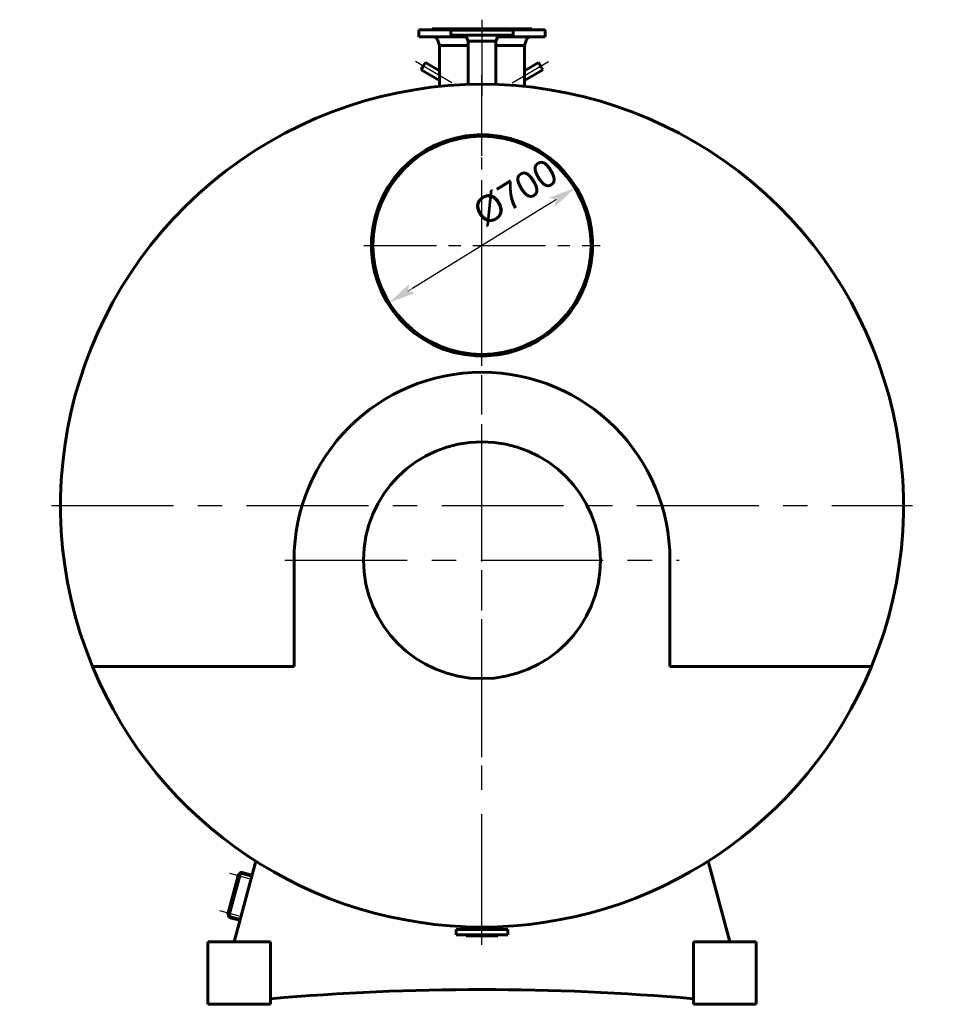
# Model space of a CAD drawing. Header units: millimetres. Extents: x 0 to 5973, y -125 to 841.
# Tile 5 of 6: x 4270 to 4507, y -125 to 128. Entities that reach past the tile are written whole.
import ezdxf

# ---------------------------------------------------------------- set-up
doc = ezdxf.new("R2010")
doc.units = ezdxf.units.MM
for name, pattern in [('CENTER2_per19_scale0.979878', [28, 18.666667, -3.111111, 3.111111, -3.111111]), ('CENTER_per18_scale0.989173', [50.25, 31.40625, -6.28125, 6.28125, -6.28125]), ('CENTER_per1_scale0.029528', [1.5, 0.9375, -0.1875, 0.1875, -0.1875]), ('CENTER_per1_scale0.088727', [4.507347, 2.817092, -0.563418, 0.563418, -0.563418]), ('CENTER_per1_scale0.163386', [8.3, 5.1875, -1.0375, 1.0375, -1.0375]), ('CENTER_per1_scale0.334646', [17, 10.625, -2.125, 2.125, -2.125]), ('CENTER_per2_scale0.757874', [38.5, 24.0625, -4.8125, 4.8125, -4.8125]), ('CENTER_per36_scale0.985710', [50.074074, 31.296296, -6.259259, 6.259259, -6.259259]), ('CENTER_per4_scale0.895218', [45.477069, 28.423168, -5.684634, 5.684634, -5.684634])]:
    doc.linetypes.add(name, pattern=pattern)
doc.styles.add('TextStyle_1', font='T-FLEX Type A.TTF', dxfattribs={"height": 7})
doc.dimstyles.new('DIM_ST_3', dxfattribs={"dimtxt": 7, "dimasz": 7, "dimexe": 0, "dimexo": 0, "dimgap": 1.75, "dimtad": 1, "dimlfac": 12.5, "dimrnd": 0.01, "dimdsep": 46, "dimtxsty": 'TextStyle_1', "dimblk": 'Arrow_3_C7_Status', "dimcen": 0.09, "dimclrd": 7, "dimclre": 7, "dimclrt": 7, "dimazin": 0, "dimtfac": 1, "dimtdec": 0, "dimtmove": 0, "dimatfit": 0, "dimldrblk": 'NONE', "dimfxl": 1, "dimtvp": 1, "dimtolj": 1, "dimarcsym": 0})

# ---------------------------------------------------------------- blocks, each defined once
blk = doc.blocks.new('Arrow_3_C7_Status')
at = {"color": 7, "linetype": 'Continuous', "lineweight": 0}
blk.add_line((-1, 0), (-0.8, 0), dxfattribs=at)
at = {"color": 7}
blk.add_solid([(-1, -0.2), (0, 0), (-0.8, 0), (-1, 0.2)], dxfattribs=at)
blk = doc.blocks.new('*D11')
at = {"color": 7, "lineweight": -2}
blk.add_line((17.87, 80.63), (-17.87, 58.57), dxfattribs=at)
at = {"layer": 'Defpoints', "color": 0}
for p in [(23.83, 84.3), (-17.87, 58.57)]:
    blk.add_point(p, dxfattribs=at)
at = {"color": 7, "lineweight": -2, "xscale": 7, "yscale": 7, "zscale": 7}
for p, rotation in [((23.83, 84.3), 31.6776221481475), ((-23.83, 54.9), 211.6776221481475)]:
    blk.add_blockref('Arrow_3_C7_Status', p, dxfattribs=dict(at, rotation=rotation))
at = {"color": 7, "insert": (8.62, 83.15), "char_height": 7, "attachment_point": 5, "rotation": 31.6776, "style": 'TextStyle_1'}
blk.add_mtext('\\A1;%%c700{\\H0.5x;\\S^ ;} ', dxfattribs=at)
blk = doc.blocks.new('_None')
blk = doc.blocks.new('Проекция_15')
at = {"color": 7, "linetype": 'CENTER_per1_scale0.029528', "lineweight": 25}
for p, q in [((0, 127.53333), (0, 122.74667)), ((0, -109.93333), (0, -105.14667))]:
    blk.add_line(p, q, dxfattribs=at)
at = {"color": 7, "linetype": 'CENTER_per4_scale0.895218', "lineweight": 25}
blk.add_line((0, 127.29333), (0, 108.074), dxfattribs=at)
at = {"color": 7, "linetype": 'Continuous', "lineweight": 60}
for p, q in [((-15.648, 124.96), (-16.2, 124.96)), ((-16.2, 124.96), (-16.2, 123.12)), ((-5.64, 124.96), (-15.648, 124.96)), ((-12.8, 125.2), (-5.52, 125.2)), ((-12.8, 125.2), (-12.8, 125.08)), ((-7.39104, 124.88), (-8, 124.88)), ((-8, 124.88), (-8, 123.52)), ((8, 124.88), (-7.39104, 124.88)), ((-5.64, 124.96), (-5.64, 124.88)), ((-5.64, 124.96), (5.64, 124.96)), ((-5.52, 125.2), (5.52, 125.2)), ((-5.52, 125.2), (-5.52, 125.08)), ((5.52, 125.2), (12.8, 125.2)), ((5.52, 125.08), (5.52, 125.2)), ((16.2, 124.96), (5.64, 124.96)), ((5.64, 124.88), (5.64, 124.96)), ((8, 123.52), (8, 124.88)), ((12.8, 125.08), (12.8, 125.2)), ((16.2, 123.12), (16.2, 124.96)), ((-15.648, 123.12), (-16.2, 123.12)), ((-4.0068, 123.12), (-15.648, 123.12)), ((-11.45894, 122.46844), (-10.92, 120.88)), ((-7.39104, 123.52), (-8, 123.52)), ((8, 123.52), (-7.39104, 123.52)), ((-4.03859, 123.19897), (-3.556, 122)), ((-3.556, 122), (-3.556, 110.90155)), ((-3.556, 122), (3.556, 122)), ((3.556, 122), (4.03859, 123.19897)), ((3.556, 110.90154), (3.556, 122)), ((16.2, 123.12), (4.0068, 123.12)), ((10.92, 120.88), (11.45894, 122.46844)), ((-10.92, 120.88), (-10.92, 110.40737)), ((-10.92, 120.88), (-3.556, 120.88)), ((3.556, 120.88), (10.92, 120.88)), ((10.92, 110.40737), (10.92, 120.88)), ((-14.53872, 116.53172), (-15.07672, 115.59988)), ((-10.92, 114.44246), (-14.53872, 116.53172)), ((14.53872, 116.53172), (10.92, 114.44246)), ((15.61472, 114.66804), (14.53872, 116.53172)), ((-15.07672, 115.59988), (-15.61472, 114.66804)), ((-15.61472, 114.66804), (-10.92, 111.95754)), ((10.92, 111.95754), (15.61472, 114.66804)), ((-28.35347, 71.22511), (-28.35329, 71.22824)), ((-48.24, -38.48), (-48.24, -11.2)), ((48.24, -11.2), (48.24, -38.48)), ((-99.97273, -38.48), (-48.24, -38.48)), ((48.24, -38.48), (99.97273, -38.48)), ((-63.64536, -109.2), (-58.08304, -88.44114)), ((58.08304, -88.44114), (63.64536, -109.2)), ((-62.47878, -91.86425), (-65.21191, -102.06442)), ((-65.07807, -102.18311), (-62.30353, -91.82838)), ((-65.05736, -102.10584), (-62.32423, -91.90566)), ((-64.84625, -102.24523), (-62.07171, -91.8905)), ((-62.68602, -92.35948), (-62.57628, -91.94993)), ((-62.65208, -92.41827), (-62.6289, -92.42448)), ((-62.49431, -91.9222), (-62.51749, -91.91599)), ((-62.32423, -91.90566), (-62.47878, -91.86425)), ((-62.20836, -92.40051), (-61.97654, -92.46263)), ((-61.91028, -92.21535), (-62.14211, -92.15323)), ((-61.97654, -92.46263), (-61.91028, -92.21535)), ((-61.58181, -91.60766), (-59.10904, -92.27023)), ((-61.51969, -91.37584), (-59.04692, -92.03841)), ((-65.25351, -101.94147), (-65.14377, -101.53192)), ((-65.21956, -102.00026), (-65.19638, -102.00647)), ((-65.05736, -102.10584), (-65.21191, -102.06442)), ((-65.0618, -101.50419), (-65.08498, -101.49798)), ((-64.77585, -101.98249), (-64.54403, -102.04461)), ((-64.47777, -101.79733), (-64.70959, -101.73522)), ((-62.15275, -103.62952), (-64.62552, -102.96695)), ((-62.09063, -103.3977), (-64.5634, -102.73512)), ((-64.54403, -102.04461), (-64.47777, -101.79733)), ((-6.6, -106), (6.6, -106)), ((-6.6, -106), (-6.6, -107.36)), ((-6.6, -106), (6.6, -106)), ((-6.6, -106), (-6.6, -107.36)), ((-2.75193, -105.32499), (-2.88445, -105.68557)), ((-2.75193, -105.32499), (-2.88445, -105.68557)), ((2.88445, -105.68557), (2.75193, -105.32499)), ((2.88445, -105.68557), (2.75193, -105.32499)), ((6.6, -107.36), (6.6, -106)), ((6.6, -107.36), (6.6, -106)), ((-6.6, -107.36), (6.6, -107.36)), ((-6.6, -107.36), (6.6, -107.36)), ((-4.08, -107.48), (-4.08, -107.6)), ((-4.08, -107.48), (-4.08, -107.6)), ((-2.885, -107.6), (-4.08, -107.6)), ((-2.885, -107.6), (-4.08, -107.6)), ((4.08, -107.6), (-2.885, -107.6)), ((4.08, -107.6), (-2.885, -107.6)), ((4.08, -107.6), (4.08, -107.48)), ((4.08, -107.6), (4.08, -107.48)), ((-70.4, -109.2), (-70.4, -125.2)), ((-54.24, -109.2), (-70.4, -109.2)), ((-54.24, -109.2), (-54.24, -125.2)), ((70.4, -109.2), (54.24, -109.2)), ((54.24, -109.2), (54.24, -125.2)), ((70.4, -125.2), (70.4, -109.2)), ((-70.4, -125.2), (-54.24, -125.2)), ((54.24, -125.2), (70.4, -125.2))]:
    blk.add_line(p, q, dxfattribs=at)
at = {"color": 7, "linetype": 'CENTER_per2_scale0.757874', "lineweight": 25}
for p, q in [((-7.72127, 111.35321), (-17.09744, 116.76655)), ((7.72127, 111.35321), (17.09744, 116.76655))]:
    blk.add_line(p, q, dxfattribs=at)
at = {"color": 7, "linetype": 'CENTER_per36_scale0.985710', "lineweight": 25}
for p, q in [((0, -107.69333), (0, 113.29333)), ((-110.49333, 2.8), (110.49333, 2.8))]:
    blk.add_line(p, q, dxfattribs=at)
at = {"color": 7, "linetype": 'CENTER2_per19_scale0.979878', "lineweight": 25}
for p, q in [((0, 39.26667), (0, 99.93333)), ((-30.33333, 69.6), (30.33333, 69.6))]:
    blk.add_line(p, q, dxfattribs=at)
at = {"color": 7, "linetype": 'CENTER_per18_scale0.989173', "lineweight": 25}
for p, q in [((0, -61.77333), (0, 39.37333)), ((-50.57333, -11.2), (50.57333, -11.2))]:
    blk.add_line(p, q, dxfattribs=at)
at = {"color": 7, "linetype": 'CENTER_per1_scale0.163386', "lineweight": 25}
for p, q in [((-64.83861, -91.56322), (-59.68959, -92.9429)), ((-67.4061, -101.14521), (-62.25707, -102.52488))]:
    blk.add_line(p, q, dxfattribs=at)
at = {"color": 7, "linetype": 'CENTER_per1_scale0.088727', "lineweight": 25}
blk.add_line((0, -108.01891), (0, -102.99165), dxfattribs=at)
at = {"color": 7, "linetype": 'CENTER_per1_scale0.334646', "lineweight": 25}
blk.add_line((0, -109.69333), (0, -103.66667), dxfattribs=at)
at = {"color": 7, "linetype": 'Continuous', "lineweight": 60}
for centre, radius in [((0, 69.6), 28), ((0, -11.2), 30.4)]:
    blk.add_circle(centre, radius, dxfattribs=at)
for centre, radius, start, end in [((-12.92, 125.08), 0.12, 270, 0.000007), ((-5.64, 125.08), 0.12, 270, 0), ((5.64, 125.08), 0.12, 180, 270), ((12.92, 125.08), 0.12, 179.999993, 270), ((-12.36804, 122.16), 0.96, 18.7413404, 90), ((-4.6323, 122.96), 0.64, 21.9247852, 61.0449756), ((4.6323, 122.96), 0.64, 118.9550244, 158.0752148), ((12.36804, 122.16), 0.96, 90, 161.2586596), ((0, 2.8), 108.16, 337.5636532, 202.4363468), ((0, 69.6), 28.4, 176.7196211, 176.7132945), ((0, -11.2), 48.24, 0.0000015, 180), ((0, 2.8), 108.16, 202.4363468, 337.5636532), ((-62.63966, -92.37191), 0.048, 165, 255), ((-62.52992, -91.96236), 0.048, 75, 165), ((-61.68534, -91.99403), 0.64, 75, 165), ((-61.68534, -91.99403), 0.4, 75, 165), ((-65.20714, -101.95389), 0.048, 165, 255), ((-65.0974, -101.54434), 0.048, 75, 165), ((-64.45988, -102.34875), 0.64, 165, 255), ((-64.45988, -102.34875), 0.4, 165, 255), ((-3.33499, -105.52), 0.48, 270, 339.8216199), ((-3.33499, -105.52), 0.48, 270, 339.8216199), ((3.33499, -105.52), 0.48, 200.1783801, 270), ((3.33499, -105.52), 0.48, 200.1783801, 270), ((-4.2, -107.48), 0.12, 359.999997, 90), ((-4.2, -107.48), 0.12, 359.999997, 90), ((4.2, -107.48), 0.12, 90, 180.0000032), ((4.2, -107.48), 0.12, 90, 180.0000032), ((0, -745.33585), 623.92, 85.01274054, 94.98725946)]:
    blk.add_arc(centre, radius, start, end, dxfattribs=at)
dim = blk.add_diameter_dim_2p(p1=(-23.82846, 54.8961), p2=(23.82846, 84.3039), text='<>{\\H0.5x;\\S^ ;} ', dimstyle='DIM_ST_3')
dim.commit()
dim.dimension.update_dxf_attribs({"geometry": '*D11', "text_midpoint": (11.38101, 78.67928), "dimtype": 163})

msp = doc.modelspace()

# ---------------------------------------------------------------- block references
msp.add_blockref('Проекция_15', (4388.7316, 0))

doc.saveas('drawing.dxf')
